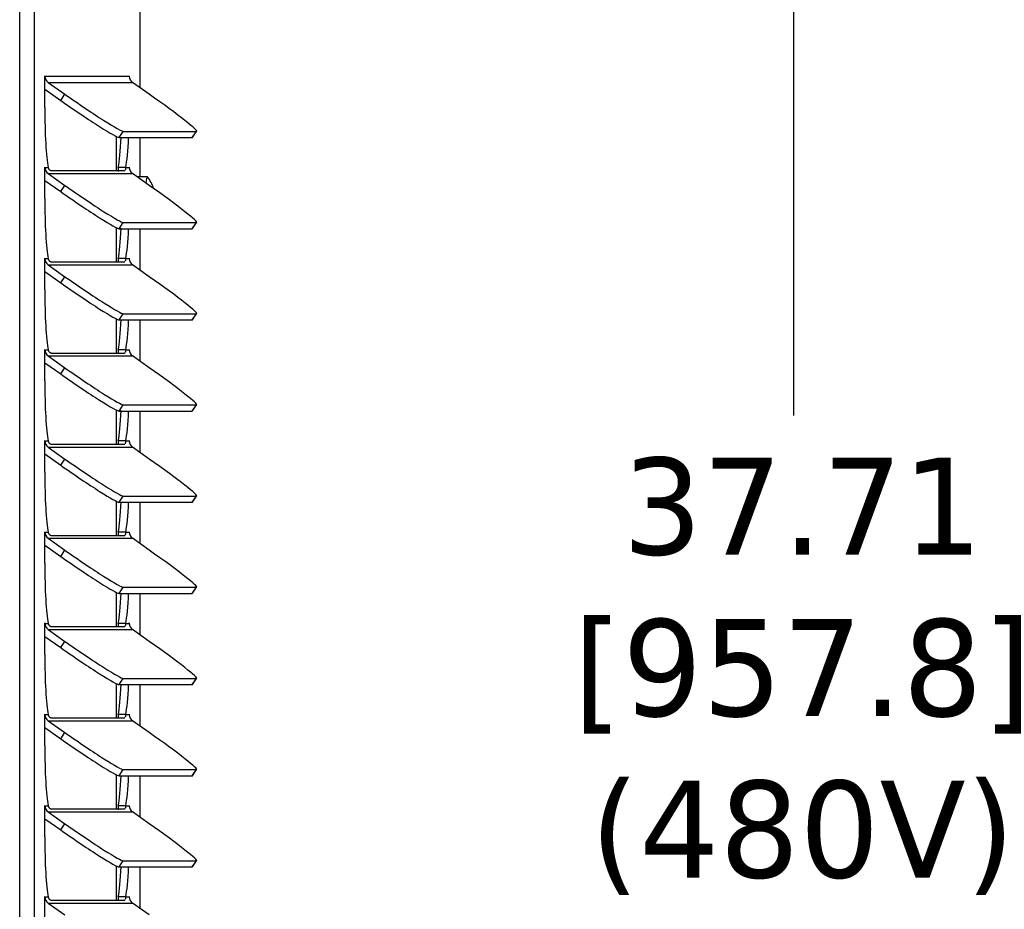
# Model space of a CAD drawing. Header units: inches. Extents: x -1 to 128, y 3 to 101.
# Tile 6 of 17: x 34.83 to 42.45, y 64.41 to 71.3. Entities that reach past the tile are written whole.
import ezdxf

# ---------------------------------------------------------------- set-up
doc = ezdxf.new("R2010")
doc.units = ezdxf.units.IN
doc.header["$LTSCALE"] = 12
doc.header["$MEASUREMENT"] = 0
doc.header["$PDSIZE"] = -1
doc.linetypes.add('SLD-Solid', pattern=[0])
doc.layers.add('DIMENSIONS', color=140, linetype='SLD-Solid', lineweight=25)
doc.styles.get("Standard").update_dxf_attribs({"font": 'verdana.ttf'})
doc.dimstyles.get("Standard").update_dxf_attribs({"dimtxt": 0.18, "dimasz": 0.18, "dimexe": 0.18, "dimexo": 0.0625, "dimgap": 0.09, "dimtad": 0, "dimtih": 1, "dimtoh": 1, "dimdec": 4, "dimzin": 0, "dimdsep": 46, "dimtxsty": 'Standard', "dimcen": 0.09, "dimadec": 0, "dimazin": 0, "dimtfac": 1, "dimtdec": 4, "dimtofl": 0, "dimtmove": 0, "dimatfit": 3, "dimfxl": 0, "dimtolj": 1, "dimtzin": 0, "dimarcsym": 0})

# ---------------------------------------------------------------- blocks, each defined once
blk = doc.blocks.new('*D114')
at = {"layer": 'Defpoints', "color": 0}
for p in [(35.6477, 85.6271), (40.8179, 85.6271), (35.7541, 47.9166)]:
    blk.add_point(p, dxfattribs=at)
at = {"layer": 'DIMENSIONS', "color": 0, "lineweight": -2}
for p, q in [((36.2477, 85.6271), (42.3179, 85.6271)), ((40.8179, 84.8771), (40.8179, 68.2326)), ((40.8179, 48.6666), (40.8179, 64.192)), ((36.3541, 47.9166), (42.3179, 47.9166))]:
    blk.add_line(p, q, dxfattribs=at)
at = {"layer": 'DIMENSIONS', "color": 0}
for points in [[(40.6929, 84.8771), (40.9429, 84.8771), (40.8179, 85.6271)], [(40.6929, 48.6666), (40.9429, 48.6666), (40.8179, 47.9166)]]:
    blk.add_solid(points, dxfattribs=at)
at = {"layer": 'DIMENSIONS', "color": 0, "insert": (40.8179, 66.2123), "char_height": 0.75, "attachment_point": 5}
blk.add_mtext('\\A1; 37.71\\P [957.8]\\P (480V)', dxfattribs=at)

msp = doc.modelspace()

# ---------------------------------------------------------------- linework, layer by layer
for p, q in [((34.82761, 47.94658), (34.82761, 83.18358)), ((34.94317, 47.94658), (34.94317, 83.18358)), ((35.76128, 70.76668), (35.76128, 76.71358)), ((35.02177, 70.85758), (35.02229, 70.85758)), ((35.02177, 70.61658), (35.02177, 70.85758)), ((35.02229, 70.85758), (35.67491, 70.85758)), ((35.04693, 70.81007), (35.17817, 70.71782)), ((35.04693, 70.81007), (35.69955, 70.81007)), ((35.67491, 70.85758), (35.67544, 70.85758)), ((35.67544, 70.85758), (35.67544, 70.84979)), ((35.83079, 70.71782), (35.69955, 70.81007)), ((35.02177, 70.75695), (35.14503, 70.67031)), ((35.14503, 70.67031), (35.17817, 70.71782)), ((35.59662, 70.38352), (35.62976, 70.43103)), ((35.62976, 70.43103), (36.19523, 70.43103)), ((36.16209, 70.38352), (36.19523, 70.43103)), ((36.16416, 70.38426), (36.1973, 70.43177)), ((35.5732, 70.39242), (35.5732, 70.12428)), ((35.59662, 70.38352), (36.16209, 70.38352)), ((35.76128, 70.07958), (35.76128, 70.38352)), ((35.02177, 70.1517), (35.02229, 70.1517)), ((35.02177, 69.9107), (35.02177, 70.1517)), ((35.02229, 70.1517), (35.04845, 70.1517)), ((35.6382, 70.12428), (35.07273, 70.12428)), ((35.64875, 70.1517), (35.59097, 70.1517)), ((35.64875, 70.1517), (35.67491, 70.1517)), ((35.67491, 70.1517), (35.67544, 70.1517)), ((35.67544, 70.1517), (35.67544, 70.14391)), ((35.02177, 70.05107), (35.14503, 69.96443)), ((35.04693, 70.10419), (35.17817, 70.01194)), ((35.04693, 70.10419), (35.69955, 70.10419)), ((35.83079, 70.01194), (35.69955, 70.10419)), ((35.81583, 70.07958), (35.73613, 70.07958)), ((35.14503, 69.96443), (35.17817, 70.01194)), ((35.5732, 69.68653), (35.5732, 69.4184)), ((35.59662, 69.67764), (35.62976, 69.72515)), ((35.59662, 69.67764), (36.16209, 69.67764)), ((35.62976, 69.72515), (36.19523, 69.72515)), ((35.76128, 69.35491), (35.76128, 69.67764)), ((36.16209, 69.67764), (36.19523, 69.72515)), ((36.16416, 69.67837), (36.1973, 69.72588)), ((35.02177, 69.44581), (35.02229, 69.44581)), ((35.02177, 69.20481), (35.02177, 69.44581)), ((35.02229, 69.44581), (35.04845, 69.44581)), ((35.64875, 69.44581), (35.59097, 69.44581)), ((35.64875, 69.44581), (35.67491, 69.44581)), ((35.67491, 69.44581), (35.67544, 69.44581)), ((35.67544, 69.44581), (35.67544, 69.43803)), ((35.04693, 69.3983), (35.17817, 69.30606)), ((35.04693, 69.3983), (35.69955, 69.3983)), ((35.6382, 69.4184), (35.07273, 69.4184)), ((35.83079, 69.30606), (35.69955, 69.3983)), ((35.02177, 69.34518), (35.14503, 69.25855)), ((35.14503, 69.25855), (35.17817, 69.30606)), ((35.5732, 68.98065), (35.5732, 68.71252)), ((35.59662, 68.97176), (35.62976, 69.01927)), ((35.62976, 69.01927), (36.19523, 69.01927)), ((36.16209, 68.97176), (36.19523, 69.01927)), ((36.16416, 68.97249), (36.1973, 69.02)), ((35.59662, 68.97176), (36.16209, 68.97176)), ((35.76128, 68.64903), (35.76128, 68.97176)), ((35.02177, 68.73993), (35.02229, 68.73993)), ((35.02177, 68.49893), (35.02177, 68.73993)), ((35.02229, 68.73993), (35.04845, 68.73993)), ((35.04693, 68.69242), (35.17817, 68.60017)), ((35.04693, 68.69242), (35.69955, 68.69242)), ((35.6382, 68.71252), (35.07273, 68.71252)), ((35.64875, 68.73993), (35.59097, 68.73993)), ((35.64875, 68.73993), (35.67491, 68.73993)), ((35.67491, 68.73993), (35.67544, 68.73993)), ((35.67544, 68.73993), (35.67544, 68.73215)), ((35.83079, 68.60017), (35.69955, 68.69242)), ((35.02177, 68.6393), (35.14503, 68.55266)), ((35.14503, 68.55266), (35.17817, 68.60017)), ((35.59662, 68.26588), (35.62976, 68.31339)), ((35.62976, 68.31339), (36.19523, 68.31339)), ((36.16209, 68.26588), (36.19523, 68.31339)), ((36.16416, 68.26661), (36.1973, 68.31412)), ((35.5732, 68.27477), (35.5732, 68.00664)), ((35.59662, 68.26588), (36.16209, 68.26588)), ((35.76128, 67.94315), (35.76128, 68.26588)), ((35.02177, 68.03405), (35.02229, 68.03405)), ((35.02177, 67.79305), (35.02177, 68.03405)), ((35.02229, 68.03405), (35.04845, 68.03405)), ((35.04693, 67.98654), (35.17817, 67.89429)), ((35.04693, 67.98654), (35.69955, 67.98654)), ((35.6382, 68.00664), (35.07273, 68.00664)), ((35.64875, 68.03405), (35.59097, 68.03405)), ((35.64875, 68.03405), (35.67491, 68.03405)), ((35.67491, 68.03405), (35.67544, 68.03405)), ((35.67544, 68.03405), (35.67544, 68.02626)), ((35.83079, 67.89429), (35.69955, 67.98654)), ((35.02177, 67.93342), (35.14503, 67.84678)), ((35.14503, 67.84678), (35.17817, 67.89429)), ((35.59662, 67.55999), (35.62976, 67.6075)), ((35.62976, 67.6075), (36.19523, 67.6075)), ((36.16209, 67.55999), (36.19523, 67.6075)), ((36.16416, 67.56073), (36.1973, 67.60824)), ((35.5732, 67.56889), (35.5732, 67.30075)), ((35.59662, 67.55999), (36.16209, 67.55999)), ((35.76128, 67.23727), (35.76128, 67.55999)), ((35.02177, 67.32817), (35.02229, 67.32817)), ((35.02177, 67.08717), (35.02177, 67.32817)), ((35.02229, 67.32817), (35.04845, 67.32817)), ((35.6382, 67.30075), (35.07273, 67.30075)), ((35.64875, 67.32817), (35.59097, 67.32817)), ((35.64875, 67.32817), (35.67491, 67.32817)), ((35.67491, 67.32817), (35.67544, 67.32817)), ((35.67544, 67.32817), (35.67544, 67.32038)), ((35.02177, 67.22754), (35.14503, 67.1409)), ((35.04693, 67.28066), (35.17817, 67.18841)), ((35.04693, 67.28066), (35.69955, 67.28066)), ((35.83079, 67.18841), (35.69955, 67.28066)), ((35.14503, 67.1409), (35.17817, 67.18841)), ((35.5732, 66.863), (35.5732, 66.59487)), ((35.59662, 66.85411), (35.62976, 66.90162)), ((35.59662, 66.85411), (36.16209, 66.85411)), ((35.62976, 66.90162), (36.19523, 66.90162)), ((35.76128, 66.53138), (35.76128, 66.85411)), ((36.16209, 66.85411), (36.19523, 66.90162)), ((36.16416, 66.85484), (36.1973, 66.90236)), ((35.02177, 66.62228), (35.02229, 66.62228)), ((35.02177, 66.38128), (35.02177, 66.62228)), ((35.02229, 66.62228), (35.04845, 66.62228)), ((35.64875, 66.62228), (35.59097, 66.62228)), ((35.64875, 66.62228), (35.67491, 66.62228)), ((35.67491, 66.62228), (35.67544, 66.62228)), ((35.67544, 66.62228), (35.67544, 66.6145)), ((35.04693, 66.57477), (35.17817, 66.48253)), ((35.04693, 66.57477), (35.69955, 66.57477)), ((35.6382, 66.59487), (35.07273, 66.59487)), ((35.83079, 66.48253), (35.69955, 66.57477)), ((35.02177, 66.52165), (35.14503, 66.43502)), ((35.14503, 66.43502), (35.17817, 66.48253)), ((35.5732, 66.15712), (35.5732, 65.88899)), ((35.59662, 66.14823), (35.62976, 66.19574)), ((35.62976, 66.19574), (36.19523, 66.19574)), ((36.16209, 66.14823), (36.19523, 66.19574)), ((36.16416, 66.14896), (36.1973, 66.19647)), ((35.59662, 66.14823), (36.16209, 66.14823)), ((35.76128, 65.8255), (35.76128, 66.14823)), ((35.02177, 65.9164), (35.02229, 65.9164)), ((35.02177, 65.6754), (35.02177, 65.9164)), ((35.02229, 65.9164), (35.04845, 65.9164)), ((35.04693, 65.86889), (35.17817, 65.77665)), ((35.04693, 65.86889), (35.69955, 65.86889)), ((35.6382, 65.88899), (35.07273, 65.88899)), ((35.64875, 65.9164), (35.59097, 65.9164)), ((35.64875, 65.9164), (35.67491, 65.9164)), ((35.67491, 65.9164), (35.67544, 65.9164)), ((35.67544, 65.9164), (35.67544, 65.90862)), ((35.83079, 65.77665), (35.69955, 65.86889)), ((35.02177, 65.81577), (35.14503, 65.72913)), ((35.14503, 65.72913), (35.17817, 65.77665)), ((35.59662, 65.44235), (35.62976, 65.48986)), ((35.62976, 65.48986), (36.19523, 65.48986)), ((36.16209, 65.44235), (36.19523, 65.48986)), ((36.16416, 65.44308), (36.1973, 65.49059)), ((35.5732, 65.45124), (35.5732, 65.18311)), ((35.59662, 65.44235), (36.16209, 65.44235)), ((35.76128, 65.11962), (35.76128, 65.44235)), ((35.02177, 65.21052), (35.02229, 65.21052)), ((35.02177, 64.96952), (35.02177, 65.21052)), ((35.02229, 65.21052), (35.04845, 65.21052)), ((35.04693, 65.16301), (35.17817, 65.07076)), ((35.04693, 65.16301), (35.69955, 65.16301)), ((35.6382, 65.18311), (35.07273, 65.18311)), ((35.64875, 65.21052), (35.59097, 65.21052)), ((35.64875, 65.21052), (35.67491, 65.21052)), ((35.67491, 65.21052), (35.67544, 65.21052)), ((35.67544, 65.21052), (35.67544, 65.20273)), ((35.83079, 65.07076), (35.69955, 65.16301)), ((35.02177, 65.10989), (35.14503, 65.02325)), ((35.14503, 65.02325), (35.17817, 65.07076)), ((35.59662, 64.73646), (35.62976, 64.78397)), ((35.62976, 64.78397), (36.19523, 64.78397)), ((36.16209, 64.73646), (36.19523, 64.78397)), ((36.16416, 64.7372), (36.1973, 64.78471)), ((35.5732, 64.74536), (35.5732, 64.47722)), ((35.59662, 64.73646), (36.16209, 64.73646)), ((35.76128, 64.41374), (35.76128, 64.73646)), ((35.02177, 64.50464), (35.02229, 64.50464)), ((35.02177, 64.26364), (35.02177, 64.50464)), ((35.02229, 64.50464), (35.04845, 64.50464)), ((35.6382, 64.47722), (35.07273, 64.47722)), ((35.64875, 64.50464), (35.59097, 64.50464)), ((35.64875, 64.50464), (35.67491, 64.50464)), ((35.67491, 64.50464), (35.67544, 64.50464)), ((35.67544, 64.50464), (35.67544, 64.49685)), ((35.04693, 64.45713), (35.17817, 64.36488)), ((35.04693, 64.45713), (35.69955, 64.45713)), ((35.83079, 64.36488), (35.69955, 64.45713))]:
    msp.add_line(p, q)
msp.add_arc((35.57767, 69.89658), 0.30107, 17.709032, 37.145675)
for centre, major_axis, ratio, start_param, end_param in [((35.02203, 70.85758), (0, -0.003), 0.0871557, 1.5707963, 4.712389), ((35.08007, 70.85758), (0, 0.058), 0.9961947, 1.5707963, 2.5307274), ((35.67517, 70.85758), (0, -0.003), 0.0871557, 1.5707963, 4.712389), ((35.73269, 70.85758), (0, -0.058), 0.9961947, 4.712389, 5.6723201), ((35.18861, 70.67031), (-0.41009, 0.28605), 0.0499905, 1.4992521, 3.0700485), ((35.22175, 70.71782), (-0.41009, 0.28605), 0.0499905, 1.4992521, 3.0700485), ((35.78721, 70.71782), (-0.41009, 0.28605), 0.0499905, 3.0700485, 4.6408448), ((35.06587, 70.61658), (0, -0.506), 0.0871557, 4.712389, 5.8772661), ((35.57356, 70.61658), (0, 0.506), 0.0871557, 3.5475119, 4.2405909), ((35.63133, 70.61658), (0, 0.506), 0.0871557, 3.5475119, 4.2337345), ((35.75407, 70.67031), (-0.41009, 0.28605), 0.0499905, 3.0700485, 3.1415927), ((35.02203, 70.1517), (0, -0.003), 0.0871557, 1.5707963, 4.712389), ((35.08007, 70.1517), (0, 0.058), 0.9961947, 1.5707963, 2.5307274), ((35.67517, 70.1517), (0, -0.003), 0.0871557, 1.5707963, 4.712389), ((35.73269, 70.1517), (0, -0.058), 0.9961947, 4.712389, 5.6723201), ((35.73613, 69.89658), (0, 0.183), 0.0871557, 0, 0.0646433), ((35.81583, 69.89658), (0, 0.183), 0.0871557, 0, 0.7528581), ((35.81583, 69.89658), (0, 0.183), 0.0871557, 6.1686391, 6.2831853), ((35.18861, 69.96443), (-0.41009, 0.28605), 0.0499905, 1.4992521, 3.0700485), ((35.22175, 70.01194), (-0.41009, 0.28605), 0.0499905, 1.4992521, 3.0700485), ((35.78721, 70.01194), (-0.41009, 0.28605), 0.0499905, 3.0700485, 4.6408448), ((35.06587, 69.9107), (0, -0.506), 0.0871557, 4.712389, 5.8772661), ((35.57356, 69.9107), (0, -0.506), 0.0871557, 0.4059192, 1.0989982), ((35.63133, 69.9107), (0, -0.506), 0.0871557, 0.4059192, 1.0921418), ((35.75407, 69.96443), (-0.41009, 0.28605), 0.0499905, 3.0700485, 3.1415927), ((35.02203, 69.44581), (0, -0.003), 0.0871557, 1.5707963, 4.712389), ((35.08007, 69.44581), (0, 0.058), 0.9961947, 1.5707963, 2.5307274), ((35.67517, 69.44581), (0, -0.003), 0.0871557, 1.5707963, 4.712389), ((35.73269, 69.44581), (0, -0.058), 0.9961947, 4.712389, 5.6723201), ((35.22175, 69.30606), (-0.41009, 0.28605), 0.0499905, 1.4992521, 3.0700485), ((35.78721, 69.30606), (-0.41009, 0.28605), 0.0499905, 3.0700485, 4.6408448), ((35.06587, 69.20481), (0, -0.506), 0.0871557, 4.712389, 5.8772661), ((35.18861, 69.25855), (-0.41009, 0.28605), 0.0499905, 1.4992521, 3.0700485), ((35.57356, 69.20481), (0, -0.506), 0.0871557, 0.4059192, 1.0989982), ((35.63133, 69.20481), (0, 0.506), 0.0871557, 3.5475119, 4.2337345), ((35.75407, 69.25855), (-0.41009, 0.28605), 0.0499905, 3.0700485, 3.1415927), ((35.02203, 68.73993), (0, -0.003), 0.0871557, 1.5707963, 4.712389), ((35.08007, 68.73993), (0, 0.058), 0.9961947, 1.5707963, 2.5307274), ((35.67517, 68.73993), (0, -0.003), 0.0871557, 1.5707963, 4.712389), ((35.73269, 68.73993), (0, -0.058), 0.9961947, 4.712389, 5.6723201), ((35.22175, 68.60017), (-0.41009, 0.28605), 0.0499905, 1.4992521, 3.0700485), ((35.78721, 68.60017), (-0.41009, 0.28605), 0.0499905, 3.0700485, 4.6408448), ((35.18861, 68.55266), (-0.41009, 0.28605), 0.0499905, 1.4992521, 3.0700485), ((35.06587, 68.49893), (0, -0.506), 0.0871557, 4.712389, 5.8772661), ((35.57356, 68.49893), (0, -0.506), 0.0871557, 0.4059192, 1.0989982), ((35.63133, 68.49893), (0, -0.506), 0.0871557, 0.4059192, 1.0921418), ((35.75407, 68.55266), (-0.41009, 0.28605), 0.0499905, 3.0700485, 3.1415927), ((35.02203, 68.03405), (0, -0.003), 0.0871557, 1.5707963, 4.712389), ((35.08007, 68.03405), (0, -0.058), 0.9961947, 4.712389, 5.6723201), ((35.67517, 68.03405), (0, -0.003), 0.0871557, 1.5707963, 4.712389), ((35.73269, 68.03405), (0, -0.058), 0.9961947, 4.712389, 5.6723201), ((35.18861, 67.84678), (-0.41009, 0.28605), 0.0499905, 1.4992521, 3.0700485), ((35.22175, 67.89429), (-0.41009, 0.28605), 0.0499905, 1.4992521, 3.0700485), ((35.78721, 67.89429), (-0.41009, 0.28605), 0.0499905, 3.0700485, 4.6408448), ((35.06587, 67.79305), (0, -0.506), 0.0871557, 4.712389, 5.8772661), ((35.57356, 67.79305), (0, 0.506), 0.0871557, 3.5475119, 4.2405909), ((35.63133, 67.79305), (0, -0.506), 0.0871557, 0.4059192, 1.0921418), ((35.75407, 67.84678), (-0.41009, 0.28605), 0.0499905, 3.0700485, 3.1415927), ((35.02203, 67.32817), (0, -0.003), 0.0871557, 1.5707963, 4.712389), ((35.08007, 67.32817), (0, -0.058), 0.9961947, 4.712389, 5.6723201), ((35.67517, 67.32817), (0, -0.003), 0.0871557, 1.5707963, 4.712389), ((35.73269, 67.32817), (0, -0.058), 0.9961947, 4.712389, 5.6723201), ((35.22175, 67.18841), (-0.41009, 0.28605), 0.0499905, 1.4992521, 3.0700485), ((35.78721, 67.18841), (-0.41009, 0.28605), 0.0499905, 3.0700485, 4.6408448), ((35.06587, 67.08717), (0, -0.506), 0.0871557, 4.712389, 5.8772661), ((35.18861, 67.1409), (-0.41009, 0.28605), 0.0499905, 1.4992521, 3.0700485), ((35.57356, 67.08717), (0, -0.506), 0.0871557, 0.4059192, 1.0989982), ((35.63133, 67.08717), (0, -0.506), 0.0871557, 0.4059192, 1.0921418), ((35.75407, 67.1409), (-0.41009, 0.28605), 0.0499905, 3.0700485, 3.1415927), ((35.02203, 66.62228), (0, -0.003), 0.0871557, 1.5707963, 4.712389), ((35.08007, 66.62228), (0, 0.058), 0.9961947, 1.5707963, 2.5307274), ((35.67517, 66.62228), (0, -0.003), 0.0871557, 1.5707963, 4.712389), ((35.73269, 66.62228), (0, -0.058), 0.9961947, 4.712389, 5.6723201), ((35.22175, 66.48253), (-0.41009, 0.28605), 0.0499905, 1.4992521, 3.0700485), ((35.78721, 66.48253), (-0.41009, 0.28605), 0.0499905, 3.0700485, 4.6408448), ((35.18861, 66.43502), (-0.41009, 0.28605), 0.0499905, 1.4992521, 3.0700485), ((35.06587, 66.38128), (0, -0.506), 0.0871557, 4.712389, 5.8772661), ((35.57356, 66.38128), (0, -0.506), 0.0871557, 0.4059192, 1.0989982), ((35.63133, 66.38128), (0, -0.506), 0.0871557, 0.4059192, 1.0921418), ((35.75407, 66.43502), (-0.41009, 0.28605), 0.0499905, 3.0700485, 3.1415927), ((35.02203, 65.9164), (0, -0.003), 0.0871557, 1.5707963, 4.712389), ((35.08007, 65.9164), (0, 0.058), 0.9961947, 1.5707963, 2.5307274), ((35.67517, 65.9164), (0, -0.003), 0.0871557, 1.5707963, 4.712389), ((35.73269, 65.9164), (0, -0.058), 0.9961947, 4.712389, 5.6723201), ((35.22175, 65.77665), (-0.41009, 0.28605), 0.0499905, 1.4992521, 3.0700485), ((35.78721, 65.77665), (-0.41009, 0.28605), 0.0499905, 3.0700485, 4.6408448), ((35.18861, 65.72913), (-0.41009, 0.28605), 0.0499905, 1.4992521, 3.0700485), ((35.06587, 65.6754), (0, -0.506), 0.0871557, 4.712389, 5.8772661), ((35.57356, 65.6754), (0, -0.506), 0.0871557, 0.4059192, 1.0989982), ((35.63133, 65.6754), (0, -0.506), 0.0871557, 0.4059192, 1.0921418), ((35.75407, 65.72913), (-0.41009, 0.28605), 0.0499905, 3.0700485, 3.1415927), ((35.02203, 65.21052), (0, -0.003), 0.0871557, 1.5707963, 4.712389), ((35.08007, 65.21052), (0, 0.058), 0.9961947, 1.5707963, 2.5307274), ((35.67517, 65.21052), (0, -0.003), 0.0871557, 1.5707963, 4.712389), ((35.73269, 65.21052), (0, -0.058), 0.9961947, 4.712389, 5.6723201), ((35.18861, 65.02325), (-0.41009, 0.28605), 0.0499905, 1.4992521, 3.0700485), ((35.22175, 65.07076), (-0.41009, 0.28605), 0.0499905, 1.4992521, 3.0700485), ((35.78721, 65.07076), (-0.41009, 0.28605), 0.0499905, 3.0700485, 4.6408448), ((35.06587, 64.96952), (0, -0.506), 0.0871557, 4.712389, 5.8772661), ((35.57356, 64.96952), (0, -0.506), 0.0871557, 0.4059192, 1.0989982), ((35.63133, 64.96952), (0, 0.506), 0.0871557, 3.5475119, 4.2337345), ((35.75407, 65.02325), (-0.41009, 0.28605), 0.0499905, 3.0700485, 3.1415927), ((35.02203, 64.50464), (0, -0.003), 0.0871557, 1.5707963, 4.712389), ((35.08007, 64.50464), (0, 0.058), 0.9961947, 1.5707963, 2.5307274), ((35.67517, 64.50464), (0, -0.003), 0.0871557, 1.5707963, 4.712389), ((35.73269, 64.50464), (0, -0.058), 0.9961947, 4.712389, 5.6723201)]:
    msp.add_ellipse(centre, major_axis=major_axis, ratio=ratio, start_param=start_param, end_param=end_param)
for points, knots in [([(35.07273, 70.12428), (35.07221, 70.12432), (35.07118, 70.12438), (35.0694, 70.12494), (35.06746, 70.12582), (35.06537, 70.12709), (35.06316, 70.12873), (35.06048, 70.1311), (35.05734, 70.13447), (35.05393, 70.13923), (35.05078, 70.14487), (35.04923, 70.14943), (35.04845, 70.1517)], [0, 0, 0, 0, 0.0845045, 0.1689589, 0.2533135, 0.3375184, 0.4215246, 0.5052834, 0.6303487, 0.7545911, 0.877857, 1, 1, 1, 1]), ([(35.59097, 70.1517), (35.5896, 70.14231), (35.58932, 70.13406), (35.58943, 70.12497), (35.58949, 70.12296), (35.58956, 70.12107)], [0, 0, 0, 0, 0.25, 0.25, 0.32634917, 0.32634917, 0.32634917, 0.32634917]), ([(35.6404, 70.12476), (35.64034, 70.12473), (35.63967, 70.12444), (35.6389, 70.12436), (35.6382, 70.12428)], [0.86073423, 0.86073423, 0.86073423, 0.86073423, 0.87326389, 1, 1, 1, 1]), ([(35.64875, 70.1517), (35.64838, 70.15038), (35.64765, 70.14774), (35.64683, 70.14416), (35.64615, 70.14087), (35.64558, 70.13788), (35.64507, 70.13521), (35.64459, 70.13284), (35.64426, 70.13147), (35.64409, 70.13083)], [0, 0, 0, 0, 0.06965429, 0.13969468, 0.21009465, 0.28082716, 0.35186426, 0.42317718, 0.49473679, 0.49473679, 0.49473679, 0.49473679]), ([(35.07273, 69.4184), (35.07221, 69.41843), (35.07118, 69.4185), (35.0694, 69.41905), (35.06746, 69.41994), (35.06537, 69.42121), (35.06316, 69.42285), (35.06048, 69.42522), (35.05734, 69.42859), (35.05393, 69.43335), (35.05078, 69.43898), (35.04923, 69.44354), (35.04845, 69.44581)], [0, 0, 0, 0, 0.0845045, 0.1689589, 0.2533135, 0.3375184, 0.4215246, 0.5052834, 0.6303487, 0.7545911, 0.877857, 1, 1, 1, 1]), ([(35.59097, 69.44581), (35.5896, 69.43642), (35.58932, 69.42818), (35.58943, 69.41908), (35.58949, 69.41708), (35.58956, 69.41519)], [0, 0, 0, 0, 0.25, 0.25, 0.32634917, 0.32634917, 0.32634917, 0.32634917]), ([(35.64875, 69.44581), (35.64838, 69.4445), (35.64765, 69.44186), (35.64683, 69.43828), (35.64615, 69.43498), (35.64558, 69.432), (35.64507, 69.42933), (35.64459, 69.42696), (35.64426, 69.42559), (35.64409, 69.42495)], [0, 0, 0, 0, 0.06965429, 0.13969468, 0.21009465, 0.28082716, 0.35186426, 0.42317718, 0.49473679, 0.49473679, 0.49473679, 0.49473679]), ([(35.6404, 69.41888), (35.64034, 69.41885), (35.63967, 69.41856), (35.6389, 69.41848), (35.6382, 69.4184)], [0.86073423, 0.86073423, 0.86073423, 0.86073423, 0.87326389, 1, 1, 1, 1]), ([(35.07273, 68.71252), (35.07221, 68.71255), (35.07118, 68.71262), (35.0694, 68.71317), (35.06746, 68.71406), (35.06537, 68.71532), (35.06316, 68.71696), (35.06048, 68.71933), (35.05734, 68.72271), (35.05393, 68.72746), (35.05078, 68.7331), (35.04923, 68.73766), (35.04845, 68.73993)], [0, 0, 0, 0, 0.0845045, 0.1689589, 0.2533135, 0.3375184, 0.4215246, 0.5052834, 0.6303487, 0.7545911, 0.877857, 1, 1, 1, 1]), ([(35.59097, 68.73993), (35.5896, 68.73054), (35.58932, 68.72229), (35.58943, 68.7132), (35.58949, 68.71119), (35.58956, 68.7093)], [0, 0, 0, 0, 0.25, 0.25, 0.32634917, 0.32634917, 0.32634917, 0.32634917]), ([(35.6404, 68.71299), (35.64034, 68.71297), (35.63967, 68.71268), (35.6389, 68.71259), (35.6382, 68.71252)], [0.86073423, 0.86073423, 0.86073423, 0.86073423, 0.87326389, 1, 1, 1, 1]), ([(35.64875, 68.73993), (35.64838, 68.73862), (35.64765, 68.73598), (35.64683, 68.7324), (35.64615, 68.7291), (35.64558, 68.72612), (35.64507, 68.72345), (35.64459, 68.72108), (35.64426, 68.71971), (35.64409, 68.71907)], [0, 0, 0, 0, 0.06965429, 0.13969468, 0.21009465, 0.28082716, 0.35186426, 0.42317718, 0.49473679, 0.49473679, 0.49473679, 0.49473679]), ([(35.07273, 68.00664), (35.07221, 68.00667), (35.07118, 68.00674), (35.0694, 68.00729), (35.06746, 68.00818), (35.06537, 68.00944), (35.06316, 68.01108), (35.06048, 68.01345), (35.05734, 68.01683), (35.05393, 68.02158), (35.05078, 68.02722), (35.04923, 68.03178), (35.04845, 68.03405)], [0, 0, 0, 0, 0.0845045, 0.1689589, 0.2533135, 0.3375184, 0.4215246, 0.5052834, 0.6303487, 0.7545911, 0.877857, 1, 1, 1, 1]), ([(35.59097, 68.03405), (35.5896, 68.02466), (35.58932, 68.01641), (35.58943, 68.00732), (35.58949, 68.00531), (35.58956, 68.00342)], [0, 0, 0, 0, 0.25, 0.25, 0.32634917, 0.32634917, 0.32634917, 0.32634917]), ([(35.6404, 68.00711), (35.64034, 68.00708), (35.63967, 68.0068), (35.6389, 68.00671), (35.6382, 68.00664)], [0.86073423, 0.86073423, 0.86073423, 0.86073423, 0.87326389, 1, 1, 1, 1]), ([(35.64875, 68.03405), (35.64838, 68.03273), (35.64765, 68.03009), (35.64683, 68.02652), (35.64615, 68.02322), (35.64558, 68.02024), (35.64507, 68.01756), (35.64459, 68.0152), (35.64426, 68.01382), (35.64409, 68.01319)], [0, 0, 0, 0, 0.06965429, 0.13969468, 0.21009465, 0.28082716, 0.35186426, 0.42317718, 0.49473679, 0.49473679, 0.49473679, 0.49473679]), ([(35.07273, 67.30075), (35.07221, 67.30079), (35.07118, 67.30085), (35.0694, 67.30141), (35.06746, 67.3023), (35.06537, 67.30356), (35.06316, 67.3052), (35.06048, 67.30757), (35.05734, 67.31094), (35.05393, 67.3157), (35.05078, 67.32134), (35.04923, 67.3259), (35.04845, 67.32817)], [0, 0, 0, 0, 0.0845045, 0.1689589, 0.2533135, 0.3375184, 0.4215246, 0.5052834, 0.6303487, 0.7545911, 0.877857, 1, 1, 1, 1]), ([(35.59097, 67.32817), (35.5896, 67.31878), (35.58932, 67.31053), (35.58943, 67.30144), (35.58949, 67.29943), (35.58956, 67.29754)], [0, 0, 0, 0, 0.25, 0.25, 0.32634917, 0.32634917, 0.32634917, 0.32634917]), ([(35.6404, 67.30123), (35.64034, 67.3012), (35.63967, 67.30091), (35.6389, 67.30083), (35.6382, 67.30075)], [0.86073423, 0.86073423, 0.86073423, 0.86073423, 0.87326389, 1, 1, 1, 1]), ([(35.64875, 67.32817), (35.64838, 67.32685), (35.64765, 67.32421), (35.64683, 67.32063), (35.64615, 67.31734), (35.64558, 67.31435), (35.64507, 67.31168), (35.64459, 67.30932), (35.64426, 67.30794), (35.64409, 67.3073)], [0, 0, 0, 0, 0.06965429, 0.13969468, 0.21009465, 0.28082716, 0.35186426, 0.42317718, 0.49473679, 0.49473679, 0.49473679, 0.49473679]), ([(35.07273, 66.59487), (35.07221, 66.5949), (35.07118, 66.59497), (35.0694, 66.59553), (35.06746, 66.59641), (35.06537, 66.59768), (35.06316, 66.59932), (35.06048, 66.60169), (35.05734, 66.60506), (35.05393, 66.60982), (35.05078, 66.61545), (35.04923, 66.62001), (35.04845, 66.62228)], [0, 0, 0, 0, 0.0845045, 0.1689589, 0.2533135, 0.3375184, 0.4215246, 0.5052834, 0.6303487, 0.7545911, 0.877857, 1, 1, 1, 1]), ([(35.59097, 66.62228), (35.5896, 66.6129), (35.58932, 66.60465), (35.58943, 66.59556), (35.58949, 66.59355), (35.58956, 66.59166)], [0, 0, 0, 0, 0.25, 0.25, 0.32634917, 0.32634917, 0.32634917, 0.32634917]), ([(35.64875, 66.62228), (35.64838, 66.62097), (35.64765, 66.61833), (35.64683, 66.61475), (35.64615, 66.61145), (35.64558, 66.60847), (35.64507, 66.6058), (35.64459, 66.60343), (35.64426, 66.60206), (35.64409, 66.60142)], [0, 0, 0, 0, 0.06965429, 0.13969468, 0.21009465, 0.28082716, 0.35186426, 0.42317718, 0.49473679, 0.49473679, 0.49473679, 0.49473679]), ([(35.6404, 66.59535), (35.64034, 66.59532), (35.63967, 66.59503), (35.6389, 66.59495), (35.6382, 66.59487)], [0.86073423, 0.86073423, 0.86073423, 0.86073423, 0.87326389, 1, 1, 1, 1]), ([(35.07273, 65.88899), (35.07221, 65.88902), (35.07118, 65.88909), (35.0694, 65.88964), (35.06746, 65.89053), (35.06537, 65.89179), (35.06316, 65.89344), (35.06048, 65.89581), (35.05734, 65.89918), (35.05393, 65.90393), (35.05078, 65.90957), (35.04923, 65.91413), (35.04845, 65.9164)], [0, 0, 0, 0, 0.0845045, 0.1689589, 0.2533135, 0.3375184, 0.4215246, 0.5052834, 0.6303487, 0.7545911, 0.877857, 1, 1, 1, 1]), ([(35.59097, 65.9164), (35.5896, 65.90701), (35.58932, 65.89876), (35.58943, 65.88967), (35.58949, 65.88767), (35.58956, 65.88577)], [0, 0, 0, 0, 0.25, 0.25, 0.32634917, 0.32634917, 0.32634917, 0.32634917]), ([(35.6404, 65.88947), (35.64034, 65.88944), (35.63967, 65.88915), (35.6389, 65.88906), (35.6382, 65.88899)], [0.86073423, 0.86073423, 0.86073423, 0.86073423, 0.87326389, 1, 1, 1, 1]), ([(35.64875, 65.9164), (35.64838, 65.91509), (35.64765, 65.91245), (35.64683, 65.90887), (35.64615, 65.90557), (35.64558, 65.90259), (35.64507, 65.89992), (35.64459, 65.89755), (35.64426, 65.89618), (35.64409, 65.89554)], [0, 0, 0, 0, 0.06965429, 0.13969468, 0.21009465, 0.28082716, 0.35186426, 0.42317718, 0.49473679, 0.49473679, 0.49473679, 0.49473679]), ([(35.07273, 65.18311), (35.07221, 65.18314), (35.07118, 65.18321), (35.0694, 65.18376), (35.06746, 65.18465), (35.06537, 65.18591), (35.06316, 65.18755), (35.06048, 65.18992), (35.05734, 65.1933), (35.05393, 65.19805), (35.05078, 65.20369), (35.04923, 65.20825), (35.04845, 65.21052)], [0, 0, 0, 0, 0.0845045, 0.1689589, 0.2533135, 0.3375184, 0.4215246, 0.5052834, 0.6303487, 0.7545911, 0.877857, 1, 1, 1, 1]), ([(35.59097, 65.21052), (35.5896, 65.20113), (35.58932, 65.19288), (35.58943, 65.18379), (35.58949, 65.18178), (35.58956, 65.17989)], [0, 0, 0, 0, 0.25, 0.25, 0.32634917, 0.32634917, 0.32634917, 0.32634917]), ([(35.6404, 65.18358), (35.64034, 65.18356), (35.63967, 65.18327), (35.6389, 65.18318), (35.6382, 65.18311)], [0.86073423, 0.86073423, 0.86073423, 0.86073423, 0.87326389, 1, 1, 1, 1]), ([(35.64875, 65.21052), (35.64838, 65.2092), (35.64765, 65.20656), (35.64683, 65.20299), (35.64615, 65.19969), (35.64558, 65.19671), (35.64507, 65.19403), (35.64459, 65.19167), (35.64426, 65.19029), (35.64409, 65.18966)], [0, 0, 0, 0, 0.06965429, 0.13969468, 0.21009465, 0.28082716, 0.35186426, 0.42317718, 0.49473679, 0.49473679, 0.49473679, 0.49473679]), ([(35.07273, 64.47722), (35.07221, 64.47726), (35.07118, 64.47733), (35.0694, 64.47788), (35.06746, 64.47877), (35.06537, 64.48003), (35.06316, 64.48167), (35.06048, 64.48404), (35.05734, 64.48741), (35.05393, 64.49217), (35.05078, 64.49781), (35.04923, 64.50237), (35.04845, 64.50464)], [0, 0, 0, 0, 0.0845045, 0.1689589, 0.2533135, 0.3375184, 0.4215246, 0.5052834, 0.6303487, 0.7545911, 0.877857, 1, 1, 1, 1]), ([(35.59097, 64.50464), (35.5896, 64.49525), (35.58932, 64.487), (35.58943, 64.47791), (35.58949, 64.4759), (35.58956, 64.47401)], [0, 0, 0, 0, 0.25, 0.25, 0.32634917, 0.32634917, 0.32634917, 0.32634917]), ([(35.6404, 64.4777), (35.64034, 64.47767), (35.63967, 64.47738), (35.6389, 64.4773), (35.6382, 64.47722)], [0.86073423, 0.86073423, 0.86073423, 0.86073423, 0.87326389, 1, 1, 1, 1]), ([(35.64875, 64.50464), (35.64838, 64.50332), (35.64765, 64.50068), (35.64683, 64.4971), (35.64615, 64.49381), (35.64558, 64.49083), (35.64507, 64.48815), (35.64459, 64.48579), (35.64426, 64.48441), (35.64409, 64.48377)], [0, 0, 0, 0, 0.06965429, 0.13969468, 0.21009465, 0.28082716, 0.35186426, 0.42317718, 0.49473679, 0.49473679, 0.49473679, 0.49473679])]:
    msp.add_open_spline(points, degree=3, knots=knots)

# ---------------------------------------------------------------- dimensions: what is measured, and where the dimension line sits
at = {"layer": 'DIMENSIONS'}
dim = msp.add_linear_dim(base=(40.81793, 85.62708), p1=(35.75409, 47.91656), p2=(35.64769, 85.62708), angle=90, text=' <>\\P (480V)', dimstyle='Standard', override={"dimtxt": 0.75, "dimasz": 0.75, "dimexe": 1.5, "dimexo": 0.6, "dimgap": 0.25, "dimdec": 2, "dimzin": 1, "dimpost": '\\X', "dimtdec": 2, "dimtzin": 1}, dxfattribs=at)
dim.commit()
dim.dimension.update_dxf_attribs({"geometry": '*D114', "text_midpoint": (40.81793, 66.21233), "dimtype": 160})

doc.saveas('drawing.dxf')
